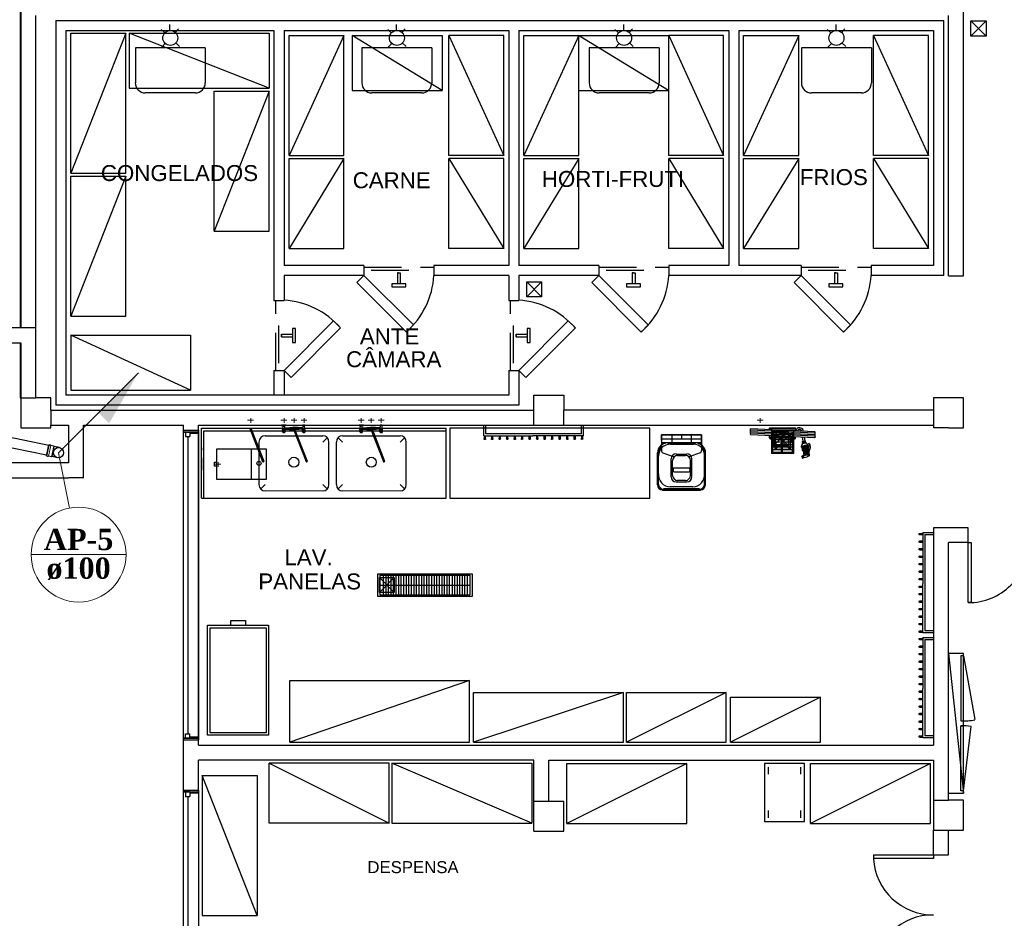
# Model space of a CAD drawing. Header units: millimetres. Extents: x 335 to 739275, y -1 to 84.
# Tile 4 of 71: x 358 to 371, y 15 to 27. Entities that reach past the tile are written whole.
import ezdxf

# ---------------------------------------------------------------- set-up
doc = ezdxf.new("R2010")
doc.units = ezdxf.units.MM
doc.header["$MEASUREMENT"] = 0
doc.linetypes.add('Dashed', pattern=[0.75, 0.5, -0.25])
for name, color, linetype, lineweight in [('AP-Colunas', 7, 'Continuous', 20), ('AP-Indicação coluna', 5, 'Continuous', 20), ('AP-Seção tubo', 4, 'Continuous', 30), ('AP-Textos coluna', 7, 'Continuous', 20), ('Simbolos', 4, 'Continuous', 30), ('SIMBOLOS INT', 8, 'Continuous', 5)]:
    doc.layers.add(name, color=color, linetype=linetype, lineweight=lineweight)
doc.styles.add('Arial', font='arial.ttf')
doc.styles.add('TimesNewRomanN', font='timesbd.ttf')

msp = doc.modelspace()

# ---------------------------------------------------------------- hatches: boundary and pattern name
at = {"linetype": 'Continuous'}
msp.add_hatch(color=8, dxfattribs=at).paths.add_polyline_path([(368.213, 21.339), (368.189, 21.344), (368.189, 21.344), (368.213, 21.339), (368.213, 21.339)])
at = {"layer": 'AP-Colunas', "linetype": 'Continuous'}
msp.add_hatch(color=256, dxfattribs=at).paths.add_polyline_path([(358.79, 21.868), (358.931, 21.727), (359.32, 22.399), (358.79, 21.868)])

# ---------------------------------------------------------------- linework, layer by layer
at = {"color": 7}
for p, q in [((357.749, 36.627), (357.749, 22.995)), ((357.76, 27.557), (357.76, 22.995)), ((370.275, 23.684), (370.275, 27.539)), ((357.959, 22.067), (357.959, 27.141)), ((358.223, 27.075), (370.01, 27.075)), ((358.223, 27.075), (358.223, 21.967)), ((370.01, 27.075), (370.01, 23.692)), ((370.078, 23.684), (370.078, 27.141)), ((370.376, 26.869), (370.576, 27.07)), ((370.376, 27.07), (370.576, 26.869)), ((358.357, 26.942), (361.121, 26.942)), ((358.357, 26.942), (358.357, 22.1)), ((359.622, 26.955), (359.671, 26.911)), ((359.74, 26.943), (359.74, 27.024)), ((359.855, 26.966), (359.81, 26.916)), ((361.121, 26.942), (361.121, 23.36)), ((361.256, 26.942), (364.24, 26.942)), ((361.256, 26.942), (361.256, 23.824)), ((362.631, 26.955), (362.679, 26.911)), ((362.748, 26.943), (362.748, 27.024)), ((362.864, 26.966), (362.819, 26.916)), ((364.24, 26.942), (364.24, 23.983)), ((364.24, 26.942), (364.24, 23.824)), ((364.373, 26.942), (367.159, 26.942)), ((364.373, 26.942), (364.373, 23.824)), ((365.648, 26.955), (365.696, 26.911)), ((365.765, 26.943), (365.765, 27.024)), ((365.881, 26.966), (365.837, 26.916)), ((367.159, 26.942), (367.159, 23.824)), ((367.292, 26.942), (369.877, 26.942)), ((367.292, 26.942), (367.292, 23.824)), ((368.468, 26.955), (368.516, 26.911)), ((368.585, 26.943), (368.585, 27.024)), ((368.702, 26.966), (368.657, 26.916)), ((369.877, 26.942), (369.877, 23.824)), ((359.676, 26.769), (359.632, 26.721)), ((359.818, 26.777), (359.866, 26.732)), ((362.685, 26.769), (362.639, 26.721)), ((362.824, 26.777), (362.875, 26.732)), ((365.704, 26.769), (365.658, 26.721)), ((365.843, 26.777), (365.892, 26.732)), ((368.523, 26.769), (368.476, 26.721)), ((368.662, 26.777), (368.713, 26.732)), ((362.315, 23.824), (361.256, 23.824)), ((362.315, 23.824), (362.315, 23.692)), ((364.24, 23.824), (363.244, 23.824)), ((363.244, 23.824), (363.244, 23.692)), ((365.434, 23.824), (364.373, 23.824)), ((365.434, 23.824), (365.434, 23.692)), ((367.159, 23.824), (366.363, 23.824)), ((366.363, 23.824), (366.363, 23.692)), ((368.121, 23.824), (367.292, 23.824)), ((368.121, 23.824), (368.121, 23.692)), ((369.877, 23.824), (369.049, 23.824)), ((369.049, 23.824), (369.049, 23.692)), ((361.256, 23.692), (361.256, 23.386)), ((361.256, 23.692), (361.256, 23.36)), ((362.315, 23.692), (361.256, 23.692)), ((362.76, 23.727), (362.76, 23.58)), ((362.776, 23.727), (362.76, 23.727)), ((362.76, 23.727), (362.796, 23.727)), ((362.796, 23.727), (362.796, 23.58)), ((364.24, 23.692), (363.244, 23.692)), ((364.24, 23.692), (364.24, 23.36)), ((365.434, 23.692), (364.373, 23.692)), ((364.373, 23.692), (364.373, 23.36)), ((365.876, 23.727), (365.876, 23.58)), ((365.896, 23.727), (365.876, 23.727)), ((365.876, 23.727), (365.916, 23.727)), ((365.916, 23.727), (365.916, 23.58)), ((368.121, 23.692), (366.363, 23.692)), ((368.564, 23.727), (368.564, 23.58)), ((368.582, 23.727), (368.564, 23.727)), ((368.564, 23.727), (368.602, 23.727)), ((368.602, 23.727), (368.602, 23.58)), ((370.01, 23.692), (369.049, 23.692)), ((370.078, 23.684), (370.275, 23.684)), ((364.478, 23.405), (364.675, 23.604)), ((364.478, 23.604), (364.675, 23.405)), ((361.121, 23.36), (361.256, 23.36)), ((364.24, 23.36), (364.373, 23.36)), ((357.76, 22.995), (357.076, 22.995)), ((357.959, 22.995), (357.76, 22.995)), ((361.219, 22.911), (361.366, 22.911)), ((361.219, 22.875), (361.219, 22.911)), ((361.219, 22.893), (361.219, 22.875)), ((364.336, 22.911), (364.484, 22.911)), ((364.336, 22.875), (364.336, 22.911)), ((364.336, 22.893), (364.336, 22.875)), ((357.276, 22.795), (357.76, 22.795)), ((357.749, 22.795), (357.749, 22.067)), ((357.76, 22.795), (357.76, 21.669)), ((361.219, 22.875), (361.366, 22.875)), ((364.336, 22.875), (364.484, 22.875)), ((361.121, 22.431), (361.256, 22.431)), ((361.121, 22.431), (361.121, 22.1)), ((361.256, 22.431), (361.256, 22.1)), ((364.24, 22.431), (364.373, 22.431)), ((364.24, 22.431), (364.24, 22.1)), ((364.373, 22.431), (364.373, 21.967)), ((361.256, 22.325), (361.256, 22.1)), ((364.24, 22.1), (358.357, 22.1)), ((364.571, 21.702), (364.571, 22.1)), ((364.571, 22.1), (364.969, 22.1)), ((364.969, 22.1), (364.969, 21.901)), ((357.749, 22.067), (357.76, 22.067)), ((357.76, 22.067), (357.959, 22.067)), ((358.158, 22.067), (357.959, 22.067)), ((358.158, 21.901), (358.158, 22.067)), ((364.373, 21.967), (358.223, 21.967)), ((370.275, 22.067), (369.877, 22.067)), ((369.877, 22.067), (369.877, 21.901)), ((370.275, 21.669), (370.275, 22.067)), ((370.275, 22.052), (370.275, 22.067)), ((358.158, 21.901), (358.158, 21.702)), ((358.158, 21.901), (364.571, 21.901)), ((369.877, 21.901), (364.969, 21.901)), ((364.969, 21.702), (364.969, 21.901)), ((369.877, 21.901), (369.877, 21.669)), ((357.76, 21.669), (358.158, 21.669)), ((358.158, 21.702), (358.393, 21.702)), ((358.158, 21.669), (358.158, 21.702)), ((358.393, 21.702), (358.393, 21.205)), ((358.592, 21.005), (358.592, 21.702)), ((359.919, 16.859), (359.919, 21.702)), ((359.919, 21.635), (359.919, 21.61)), ((359.919, 21.635), (360.118, 21.635)), ((359.919, 21.61), (359.919, 21.635)), ((360.005, 21.61), (359.919, 21.61)), ((360.118, 21.61), (359.919, 21.61)), ((359.919, 21.61), (360.118, 21.61)), ((359.919, 17.549), (359.919, 21.61)), ((359.946, 21.61), (360.005, 21.61)), ((359.946, 21.61), (359.946, 21.551)), ((360.005, 21.61), (360.005, 21.551)), ((360.005, 21.61), (360.005, 21.593)), ((360.118, 21.593), (360.005, 21.593)), ((360.118, 21.702), (369.877, 21.702)), ((360.118, 17.456), (360.118, 21.702)), ((360.118, 21.593), (360.118, 21.635)), ((360.118, 21.635), (360.118, 21.61)), ((360.118, 21.61), (360.118, 17.549)), ((360.158, 21.662), (363.408, 21.662)), ((360.158, 20.733), (360.158, 21.662)), ((360.191, 21.63), (363.408, 21.63)), ((360.191, 20.733), (360.191, 21.63)), ((363.408, 20.733), (363.408, 21.662)), ((363.906, 21.561), (363.906, 21.702)), ((363.933, 21.587), (363.933, 21.702)), ((365.206, 21.587), (363.933, 21.587)), ((365.206, 21.587), (365.206, 21.702)), ((365.232, 21.561), (365.232, 21.702)), ((367.726, 21.635), (367.726, 21.327)), ((368.025, 21.635), (367.726, 21.635)), ((367.743, 21.615), (368.008, 21.615)), ((367.743, 21.346), (367.743, 21.615)), ((367.743, 21.582), (368.008, 21.582)), ((367.755, 21.63), (367.955, 21.431)), ((367.955, 21.63), (367.755, 21.431)), ((367.775, 21.382), (367.975, 21.579)), ((367.775, 21.579), (367.975, 21.382)), ((367.975, 21.382), (367.775, 21.579)), ((367.775, 21.382), (367.975, 21.579)), ((367.875, 21.346), (367.875, 21.615)), ((368.008, 21.346), (368.008, 21.615)), ((368.025, 21.327), (368.025, 21.635)), ((370.078, 21.669), (369.877, 21.669)), ((370.078, 21.669), (370.275, 21.669)), ((359.946, 21.551), (360.005, 21.551)), ((359.975, 21.551), (359.975, 17.607)), ((363.906, 21.561), (364.56, 21.561)), ((363.91, 21.561), (363.91, 21.521)), ((363.931, 21.521), (363.931, 21.561)), ((364.01, 21.561), (364.01, 21.521)), ((364.029, 21.521), (364.029, 21.561)), ((364.109, 21.561), (364.109, 21.521)), ((364.129, 21.521), (364.129, 21.561)), ((364.208, 21.561), (364.208, 21.521)), ((364.228, 21.521), (364.228, 21.561)), ((364.308, 21.561), (364.308, 21.521)), ((364.329, 21.521), (364.329, 21.561)), ((364.408, 21.561), (364.408, 21.521)), ((364.427, 21.521), (364.427, 21.561)), ((364.507, 21.561), (364.507, 21.521)), ((364.527, 21.521), (364.527, 21.561)), ((365.232, 21.561), (364.56, 21.561)), ((364.606, 21.561), (364.606, 21.521)), ((364.626, 21.521), (364.626, 21.561)), ((364.706, 21.561), (364.706, 21.521)), ((364.727, 21.521), (364.727, 21.561)), ((364.806, 21.561), (364.806, 21.521)), ((364.825, 21.521), (364.825, 21.561)), ((364.905, 21.561), (364.905, 21.521)), ((364.925, 21.521), (364.925, 21.561)), ((365.004, 21.561), (365.004, 21.521)), ((365.024, 21.521), (365.024, 21.561)), ((365.104, 21.561), (365.104, 21.521)), ((365.125, 21.521), (365.125, 21.561)), ((365.204, 21.561), (365.204, 21.521)), ((365.223, 21.521), (365.223, 21.561)), ((366.266, 21.573), (366.799, 21.573)), ((366.266, 21.505), (366.266, 21.573)), ((366.266, 21.573), (366.406, 21.573)), ((366.799, 21.519), (366.266, 21.519)), ((366.266, 21.505), (366.266, 21.439)), ((366.799, 21.467), (366.266, 21.467)), ((366.347, 21.467), (366.719, 21.467)), ((366.385, 21.452), (366.692, 21.452)), ((366.406, 21.573), (366.406, 21.467)), ((366.533, 21.573), (366.533, 21.519)), ((366.799, 21.573), (366.659, 21.573)), ((366.659, 21.573), (366.659, 21.467)), ((366.799, 21.573), (366.799, 21.439)), ((366.799, 21.573), (366.799, 21.414)), ((367.743, 21.55), (368.008, 21.55)), ((367.743, 21.514), (368.008, 21.514)), ((367.743, 21.482), (368.008, 21.482)), ((367.743, 21.447), (368.008, 21.447)), ((366.214, 20.909), (366.214, 21.334)), ((366.266, 21.439), (366.266, 21.367)), ((366.283, 21.335), (366.433, 21.281)), ((366.46, 21.319), (366.603, 21.319)), ((366.782, 21.335), (366.632, 21.281)), ((366.799, 21.414), (366.799, 21.367)), ((366.851, 20.909), (366.851, 21.334)), ((368.025, 21.327), (367.726, 21.327)), ((367.743, 21.414), (368.008, 21.414)), ((367.743, 21.38), (368.008, 21.38)), ((367.743, 21.346), (368.008, 21.346)), ((367.854, 21.431), (367.854, 21.332)), ((358.393, 21.205), (357.276, 21.205)), ((366.226, 20.921), (366.226, 21.293)), ((366.394, 21.016), (366.394, 21.255)), ((366.414, 21.036), (366.414, 21.235)), ((366.481, 21.301), (366.584, 21.301)), ((366.651, 21.036), (366.651, 21.235)), ((366.671, 21.016), (366.671, 21.255)), ((366.836, 20.921), (366.836, 21.293)), ((366.421, 21.121), (366.421, 21.096)), ((366.629, 21.133), (366.433, 21.133)), ((366.629, 21.081), (366.433, 21.081)), ((366.644, 21.121), (366.644, 21.096)), ((357.076, 21.005), (358.393, 21.005)), ((358.592, 21.005), (358.393, 21.005)), ((366.533, 20.948), (366.46, 20.948)), ((366.533, 20.969), (366.481, 20.969)), ((366.584, 20.969), (366.533, 20.969)), ((366.603, 20.948), (366.533, 20.948)), ((366.533, 20.842), (366.279, 20.842)), ((366.533, 20.857), (366.294, 20.857)), ((366.533, 20.883), (366.38, 20.883)), ((366.683, 20.883), (366.533, 20.883)), ((366.772, 20.857), (366.533, 20.857)), ((366.783, 20.842), (366.533, 20.842)), ((360.158, 20.733), (363.408, 20.733)), ((369.697, 20.266), (369.738, 20.266)), ((369.738, 20.277), (369.738, 19.603)), ((369.738, 20.277), (369.877, 20.277)), ((369.877, 20.341), (369.877, 17.456)), ((370.339, 20.341), (369.877, 20.341)), ((370.339, 20.144), (370.339, 20.341)), ((369.738, 20.246), (369.697, 20.246)), ((369.697, 20.166), (369.738, 20.166)), ((369.738, 20.145), (369.697, 20.145)), ((369.765, 20.25), (369.765, 18.976)), ((369.765, 20.25), (369.877, 20.25)), ((370.078, 16.726), (370.078, 20.144)), ((370.339, 20.144), (370.078, 20.144)), ((369.697, 20.066), (369.738, 20.066)), ((369.738, 20.046), (369.697, 20.046)), ((369.697, 19.966), (369.738, 19.966)), ((369.738, 19.947), (369.697, 19.947)), ((369.697, 19.868), (369.738, 19.868)), ((369.738, 19.848), (369.697, 19.848)), ((369.697, 19.768), (369.738, 19.768)), ((369.738, 19.747), (369.697, 19.747)), ((362.52, 19.481), (362.717, 19.679)), ((362.52, 19.679), (362.717, 19.481)), ((362.526, 19.711), (362.526, 19.449)), ((362.526, 19.711), (363.72, 19.711)), ((362.57, 19.711), (362.57, 19.449)), ((362.604, 19.711), (362.604, 19.449)), ((362.637, 19.711), (362.637, 19.449)), ((362.673, 19.711), (362.673, 19.449)), ((362.705, 19.711), (362.705, 19.449)), ((362.74, 19.711), (362.74, 19.449)), ((362.775, 19.711), (362.775, 19.449)), ((362.807, 19.711), (362.807, 19.449)), ((362.84, 19.711), (362.84, 19.449)), ((362.875, 19.711), (362.875, 19.449)), ((362.908, 19.711), (362.908, 19.449)), ((362.944, 19.711), (362.944, 19.449)), ((362.976, 19.711), (362.976, 19.449)), ((363.01, 19.711), (363.01, 19.449)), ((363.045, 19.711), (363.045, 19.449)), ((363.078, 19.711), (363.078, 19.449)), ((363.111, 19.711), (363.111, 19.449)), ((363.146, 19.711), (363.146, 19.449)), ((363.178, 19.711), (363.178, 19.449)), ((363.214, 19.711), (363.214, 19.449)), ((363.246, 19.711), (363.246, 19.449)), ((363.281, 19.711), (363.281, 19.449)), ((363.316, 19.711), (363.316, 19.449)), ((363.349, 19.711), (363.349, 19.449)), ((363.381, 19.711), (363.381, 19.449)), ((363.416, 19.711), (363.416, 19.449)), ((363.449, 19.711), (363.449, 19.449)), ((363.485, 19.711), (363.485, 19.449)), ((363.517, 19.711), (363.517, 19.449)), ((363.552, 19.711), (363.552, 19.449)), ((363.586, 19.711), (363.586, 19.449)), ((363.619, 19.711), (363.619, 19.449)), ((363.652, 19.711), (363.652, 19.449)), ((363.687, 19.711), (363.687, 19.449)), ((363.72, 19.711), (363.72, 19.449)), ((369.697, 19.668), (369.738, 19.668)), ((369.738, 19.648), (369.697, 19.648)), ((362.526, 19.581), (363.72, 19.581)), ((369.697, 19.568), (369.738, 19.568)), ((369.738, 19.549), (369.697, 19.549)), ((369.738, 18.95), (369.738, 19.603)), ((362.526, 19.449), (363.72, 19.449)), ((369.697, 19.47), (369.738, 19.47)), ((369.738, 19.45), (369.697, 19.45)), ((369.697, 19.37), (369.738, 19.37)), ((369.738, 19.349), (369.697, 19.349)), ((369.697, 19.27), (369.738, 19.27)), ((369.738, 19.25), (369.697, 19.25)), ((369.697, 19.17), (369.738, 19.17)), ((369.738, 19.151), (369.697, 19.151)), ((369.697, 19.072), (369.738, 19.072)), ((369.738, 19.052), (369.697, 19.052)), ((369.697, 18.972), (369.738, 18.972)), ((369.765, 18.976), (369.877, 18.976)), ((369.738, 18.951), (369.697, 18.951)), ((369.697, 18.872), (369.738, 18.872)), ((369.738, 18.852), (369.697, 18.852)), ((369.738, 18.95), (369.877, 18.95)), ((369.738, 18.883), (369.738, 18.208)), ((369.738, 18.883), (369.877, 18.883)), ((369.765, 18.856), (369.765, 17.582)), ((369.765, 18.856), (369.877, 18.856)), ((369.697, 18.772), (369.738, 18.772)), ((369.738, 18.753), (369.697, 18.753)), ((369.697, 18.674), (369.738, 18.674)), ((369.738, 18.654), (369.697, 18.654)), ((369.697, 18.574), (369.738, 18.574)), ((370.275, 18.64), (370.428, 17.794)), ((369.738, 18.553), (369.697, 18.553)), ((369.697, 18.474), (369.738, 18.474)), ((369.738, 18.454), (369.697, 18.454)), ((369.697, 18.374), (369.738, 18.374)), ((369.738, 18.355), (369.697, 18.355)), ((369.697, 18.276), (369.738, 18.276)), ((369.738, 18.256), (369.697, 18.256)), ((369.697, 18.176), (369.738, 18.176)), ((369.738, 17.555), (369.738, 18.208)), ((369.738, 18.155), (369.697, 18.155)), ((369.697, 18.076), (369.738, 18.076)), ((369.738, 18.056), (369.697, 18.056)), ((369.697, 17.976), (369.738, 17.976)), ((369.738, 17.957), (369.697, 17.957)), ((369.697, 17.878), (369.738, 17.878)), ((369.738, 17.858), (369.697, 17.858)), ((369.697, 17.778), (369.738, 17.778)), ((369.738, 17.757), (369.697, 17.757)), ((369.697, 17.678), (369.738, 17.678)), ((369.738, 17.658), (369.697, 17.658)), ((370.275, 16.849), (370.38, 17.705)), ((360.005, 17.549), (359.919, 17.549)), ((359.919, 17.522), (359.919, 17.549)), ((359.919, 17.522), (359.919, 17.549)), ((359.919, 17.549), (360.118, 17.549)), ((360.118, 17.549), (359.919, 17.549)), ((360.118, 17.522), (359.919, 17.522)), ((359.946, 17.607), (360.005, 17.607)), ((359.946, 17.549), (359.946, 17.607)), ((359.946, 17.549), (360.005, 17.549)), ((360.005, 17.549), (360.005, 17.607)), ((360.005, 17.565), (360.005, 17.549)), ((360.005, 17.565), (360.118, 17.565)), ((360.118, 17.565), (360.118, 17.522)), ((360.118, 17.549), (360.118, 17.522)), ((369.697, 17.578), (369.738, 17.578)), ((369.738, 17.559), (369.697, 17.559)), ((369.738, 17.555), (369.877, 17.555)), ((369.765, 17.582), (369.877, 17.582)), ((360.118, 17.456), (364.571, 17.456)), ((364.571, 17.456), (369.877, 17.456)), ((364.571, 17.257), (360.118, 17.257)), ((364.571, 16.315), (364.571, 17.257)), ((364.771, 16.713), (364.771, 17.255)), ((364.771, 17.255), (369.877, 17.255)), ((367.635, 17.212), (367.635, 16.441)), ((368.166, 17.212), (367.635, 17.212)), ((367.683, 17.164), (367.683, 17.068)), ((368.118, 17.068), (368.118, 17.164)), ((368.166, 16.441), (368.166, 17.212)), ((369.877, 17.255), (369.877, 16.713)), ((359.919, 16.859), (359.919, 16.834)), ((359.919, 16.859), (360.118, 16.859)), ((359.919, 16.834), (359.919, 16.859)), ((360.005, 16.834), (359.919, 16.834)), ((359.919, 13.012), (359.919, 16.834)), ((359.919, 16.834), (360.118, 16.834)), ((359.946, 16.834), (359.946, 16.775)), ((359.946, 16.775), (360.005, 16.775)), ((359.975, 16.775), (359.975, 13.097)), ((360.005, 16.834), (360.005, 16.775)), ((360.118, 16.817), (360.005, 16.817)), ((360.118, 16.817), (360.118, 16.859)), ((360.118, 16.859), (360.118, 16.834)), ((360.118, 16.834), (360.118, 13.012)), ((364.571, 16.713), (364.969, 16.713)), ((364.969, 16.315), (364.969, 16.713)), ((364.969, 16.514), (364.969, 16.713)), ((369.877, 16.726), (370.078, 16.726)), ((369.877, 16.713), (369.877, 16.328)), ((370.275, 16.726), (370.078, 16.726)), ((370.275, 16.328), (370.275, 16.726)), ((367.683, 16.586), (367.683, 16.489)), ((368.118, 16.489), (368.118, 16.586)), ((367.635, 16.441), (368.166, 16.441)), ((364.571, 16.315), (364.969, 16.315)), ((364.87, 16.315), (364.969, 16.315)), ((369.877, 16.328), (370.275, 16.328)), ((369.877, 15.999), (369.877, 16.328)), ((370.078, 15.999), (370.078, 16.328)), ((369.081, 15.999), (369.877, 15.999)), ((369.081, 15.999), (369.081, 15.949)), ((369.877, 15.999), (369.877, 15.949)), ((369.877, 15.999), (370.078, 15.999)), ((369.877, 15.949), (369.081, 15.949))]:
    msp.add_line(p, q, dxfattribs=at)
at = {"color": 7, "linetype": 'Continuous'}
for p, q in [((360.208, 26.711), (359.28, 26.711)), ((359.28, 26.711), (359.28, 26.247)), ((360.208, 26.711), (360.208, 26.247)), ((363.216, 26.711), (362.287, 26.711)), ((362.287, 26.711), (362.287, 26.247)), ((363.216, 26.711), (363.216, 26.247)), ((366.235, 26.711), (365.307, 26.711)), ((365.307, 26.711), (365.307, 26.247)), ((366.235, 26.711), (366.235, 26.247)), ((369.053, 26.711), (368.125, 26.711)), ((368.125, 26.711), (368.125, 26.247)), ((369.053, 26.711), (369.053, 26.247)), ((360.076, 26.114), (359.412, 26.114)), ((363.083, 26.114), (362.42, 26.114)), ((366.103, 26.114), (365.439, 26.114)), ((368.921, 26.114), (368.257, 26.114))]:
    msp.add_line(p, q, dxfattribs=at)
at = {"color": 7, "linetype": 'Dashed'}
for p, q in [((362.315, 23.802), (363.244, 23.802)), ((365.434, 23.802), (366.363, 23.802)), ((368.121, 23.802), (369.049, 23.802)), ((362.413, 23.76), (363.149, 23.76)), ((365.53, 23.76), (366.267, 23.76)), ((368.216, 23.76), (368.953, 23.76)), ((361.145, 22.431), (361.145, 23.36)), ((364.263, 22.431), (364.263, 23.36)), ((361.184, 22.528), (361.184, 23.265)), ((364.303, 22.528), (364.303, 23.265)), ((360.158, 21.702), (360.224, 21.702)), ((363.342, 21.702), (363.408, 21.702)), ((363.408, 21.105), (363.408, 21.702)), ((360.158, 21.403), (360.158, 21.37)), ((360.158, 21.271), (360.158, 21.237)), ((360.158, 21.237), (360.158, 21.105)), ((360.158, 21.137), (360.158, 21.105))]:
    msp.add_line(p, q, dxfattribs=at)
at = {"color": 8}
for p, q in [((360.8, 21.657), (360.97, 21.219)), ((360.805, 21.667), (360.981, 21.216)), ((360.815, 21.662), (360.985, 21.227)), ((361.222, 21.699), (361.222, 21.702)), ((361.279, 21.702), (361.222, 21.702)), ((361.222, 21.699), (361.279, 21.699)), ((361.235, 21.611), (361.242, 21.699)), ((361.235, 21.611), (361.235, 21.647)), ((361.268, 21.647), (361.235, 21.647)), ((361.264, 21.702), (361.238, 21.702)), ((361.238, 21.615), (361.238, 21.647)), ((361.243, 21.625), (361.243, 21.647)), ((361.251, 21.625), (361.251, 21.647)), ((361.259, 21.625), (361.259, 21.647)), ((361.268, 21.611), (361.262, 21.699)), ((361.263, 21.667), (361.383, 21.675)), ((361.264, 21.659), (361.368, 21.659)), ((361.264, 21.651), (361.381, 21.642)), ((361.264, 21.615), (361.264, 21.647)), ((361.268, 21.611), (361.268, 21.647)), ((361.279, 21.699), (361.279, 21.702)), ((361.376, 21.657), (361.546, 21.219)), ((361.381, 21.667), (361.557, 21.216)), ((361.502, 21.667), (361.385, 21.675)), ((361.391, 21.662), (361.561, 21.227)), ((361.502, 21.651), (361.399, 21.643)), ((361.501, 21.659), (361.401, 21.659)), ((361.487, 21.699), (361.487, 21.702)), ((361.487, 21.702), (361.545, 21.702)), ((361.545, 21.699), (361.487, 21.699)), ((361.501, 21.611), (361.507, 21.699)), ((361.501, 21.611), (361.501, 21.647)), ((361.501, 21.647), (361.534, 21.647)), ((361.53, 21.702), (361.503, 21.702)), ((361.503, 21.615), (361.503, 21.647)), ((361.509, 21.625), (361.509, 21.647)), ((361.517, 21.625), (361.517, 21.647)), ((361.525, 21.625), (361.525, 21.647)), ((361.534, 21.611), (361.527, 21.699)), ((361.53, 21.615), (361.53, 21.647)), ((361.534, 21.611), (361.534, 21.647)), ((361.545, 21.699), (361.545, 21.702)), ((362.251, 21.699), (362.251, 21.702)), ((362.309, 21.702), (362.251, 21.702)), ((362.251, 21.699), (362.309, 21.699)), ((362.262, 21.611), (362.27, 21.699)), ((362.262, 21.611), (362.262, 21.647)), ((362.297, 21.647), (362.262, 21.647)), ((362.293, 21.702), (362.266, 21.702)), ((362.266, 21.615), (362.266, 21.647)), ((362.271, 21.625), (362.271, 21.647)), ((362.281, 21.625), (362.281, 21.647)), ((362.287, 21.625), (362.287, 21.647)), ((362.297, 21.611), (362.291, 21.699)), ((362.293, 21.667), (362.41, 21.675)), ((362.293, 21.659), (362.394, 21.659)), ((362.293, 21.651), (362.41, 21.642)), ((362.294, 21.615), (362.294, 21.647)), ((362.297, 21.611), (362.297, 21.647)), ((362.309, 21.699), (362.309, 21.702)), ((362.404, 21.657), (362.574, 21.219)), ((362.409, 21.667), (362.584, 21.216)), ((362.53, 21.667), (362.413, 21.675)), ((362.42, 21.662), (362.589, 21.227)), ((362.53, 21.651), (362.426, 21.643)), ((362.528, 21.659), (362.429, 21.659)), ((362.517, 21.699), (362.517, 21.702)), ((362.517, 21.702), (362.574, 21.702)), ((362.574, 21.699), (362.517, 21.699)), ((362.528, 21.611), (362.536, 21.699)), ((362.528, 21.611), (362.528, 21.647)), ((362.528, 21.647), (362.562, 21.647)), ((362.558, 21.702), (362.532, 21.702)), ((362.532, 21.615), (362.532, 21.647)), ((362.537, 21.625), (362.537, 21.647)), ((362.546, 21.625), (362.546, 21.647)), ((362.553, 21.625), (362.553, 21.647)), ((362.562, 21.611), (362.557, 21.699)), ((362.56, 21.615), (362.56, 21.647)), ((362.562, 21.611), (362.562, 21.647)), ((362.574, 21.699), (362.574, 21.702)), ((368.299, 21.615), (367.451, 21.654)), ((368.299, 21.595), (367.451, 21.635)), ((368.299, 21.577), (367.451, 21.615)), ((368.299, 21.557), (367.451, 21.595)), ((368.299, 21.537), (367.451, 21.577)), ((367.702, 21.642), (367.702, 21.67)), ((367.702, 21.67), (368.046, 21.67)), ((367.71, 21.642), (367.71, 21.663)), ((367.71, 21.663), (368.04, 21.663)), ((368.04, 21.626), (368.04, 21.663)), ((368.046, 21.626), (368.046, 21.67)), ((360.922, 20.914), (360.922, 21.479)), ((361.004, 21.562), (361.768, 21.562)), ((361.768, 21.479), (361.825, 21.537)), ((361.851, 20.914), (361.851, 21.479)), ((361.949, 20.914), (361.949, 21.479)), ((362.032, 21.479), (361.975, 21.537)), ((362.032, 21.562), (362.795, 21.562)), ((362.795, 21.479), (362.854, 21.537)), ((362.878, 20.914), (362.878, 21.479)), ((367.702, 21.535), (367.702, 21.563)), ((367.71, 21.542), (367.71, 21.563)), ((368.028, 21.53), (367.722, 21.53)), ((368.028, 21.53), (367.722, 21.53)), ((367.988, 21.523), (367.997, 21.523)), ((367.988, 21.515), (367.988, 21.523)), ((367.99, 21.487), (367.99, 21.523)), ((367.996, 21.487), (367.996, 21.523)), ((368.04, 21.542), (368.04, 21.55)), ((368.046, 21.535), (368.046, 21.55)), ((368.146, 21.492), (368.14, 21.545)), ((368.14, 21.492), (368.177, 21.494)), ((368.141, 21.479), (368.14, 21.492)), ((368.14, 21.467), (368.188, 21.474)), ((368.141, 21.46), (368.14, 21.467)), ((368.141, 21.479), (368.179, 21.479)), ((368.141, 21.46), (368.188, 21.467)), ((368.145, 21.472), (368.181, 21.478)), ((368.145, 21.471), (368.183, 21.476)), ((368.145, 21.471), (368.181, 21.476)), ((368.145, 21.467), (368.183, 21.474)), ((368.145, 21.468), (368.183, 21.474)), ((368.145, 21.467), (368.145, 21.472)), ((368.156, 21.462), (368.153, 21.468)), ((368.173, 21.494), (368.166, 21.542)), ((368.173, 21.466), (368.172, 21.471)), ((368.179, 21.479), (368.177, 21.494)), ((368.183, 21.472), (368.181, 21.478)), ((368.188, 21.467), (368.188, 21.474)), ((360.357, 21.383), (360.357, 20.985)), ((361.02, 21.383), (360.357, 21.383)), ((360.821, 20.985), (360.821, 21.383)), ((361.02, 20.985), (361.02, 21.383)), ((368.13, 21.424), (368.208, 21.434)), ((368.141, 21.414), (368.209, 21.42)), ((368.148, 21.403), (368.209, 21.408)), ((368.156, 21.391), (368.211, 21.396)), ((368.161, 21.378), (368.211, 21.383)), ((368.161, 21.301), (368.208, 21.312)), ((368.164, 21.367), (368.211, 21.371)), ((368.166, 21.355), (368.209, 21.359)), ((368.166, 21.33), (368.208, 21.334)), ((368.166, 21.318), (368.205, 21.322)), ((368.168, 21.343), (368.209, 21.346)), ((368.183, 21.43), (368.183, 21.434)), ((368.184, 21.407), (368.183, 21.418)), ((368.187, 21.382), (368.187, 21.394)), ((368.189, 21.356), (368.188, 21.37)), ((368.192, 21.332), (368.189, 21.344)), ((368.213, 21.339), (368.189, 21.344)), ((368.213, 21.339), (368.189, 21.344)), ((368.197, 21.322), (368.193, 21.319)), ((368.193, 21.308), (368.193, 21.322)), ((368.213, 21.327), (368.205, 21.324)), ((368.211, 21.332), (368.227, 21.434)), ((368.225, 21.339), (368.243, 21.408)), ((368.229, 21.319), (368.225, 21.297)), ((368.227, 21.314), (368.231, 21.312)), ((368.227, 21.312), (368.231, 21.312)), ((368.229, 21.319), (368.232, 21.319)), ((368.229, 21.319), (368.232, 21.318)), ((368.229, 21.318), (368.232, 21.318)), ((368.229, 21.318), (368.232, 21.316)), ((368.229, 21.316), (368.231, 21.316)), ((368.229, 21.314), (368.231, 21.314)), ((360.329, 21.213), (360.357, 21.213)), ((360.329, 21.157), (360.329, 21.213)), ((368.129, 21.288), (368.134, 21.271)), ((368.132, 21.293), (368.141, 21.296)), ((368.14, 21.267), (368.148, 21.269)), ((368.141, 21.292), (368.152, 21.293)), ((368.145, 21.292), (368.141, 21.292)), ((368.145, 21.275), (368.157, 21.276)), ((368.145, 21.275), (368.15, 21.275)), ((368.152, 21.293), (368.157, 21.275)), ((368.158, 21.272), (368.203, 21.285)), ((368.225, 21.306), (368.229, 21.304)), ((368.225, 21.304), (368.229, 21.304)), ((368.225, 21.303), (368.229, 21.303)), ((368.225, 21.303), (368.229, 21.301)), ((368.225, 21.301), (368.229, 21.301)), ((368.225, 21.301), (368.229, 21.299)), ((368.225, 21.299), (368.229, 21.297)), ((368.225, 21.297), (368.229, 21.297)), ((368.227, 21.311), (368.231, 21.311)), ((368.227, 21.311), (368.231, 21.311)), ((368.227, 21.308), (368.231, 21.308)), ((368.227, 21.308), (368.229, 21.307)), ((368.227, 21.307), (368.229, 21.307)), ((368.227, 21.306), (368.229, 21.306)), ((360.357, 21.157), (360.329, 21.157)), ((360.357, 20.985), (361.02, 20.985)), ((361.004, 20.914), (360.945, 20.857)), ((361.004, 20.834), (361.768, 20.831)), ((361.768, 20.914), (361.825, 20.857)), ((362.032, 20.914), (361.975, 20.857)), ((362.032, 20.834), (362.795, 20.831)), ((362.795, 20.914), (362.854, 20.857))]:
    msp.add_line(p, q, dxfattribs=at)
at = {"color": 7}
for points in [[(370.376, 26.869), (370.376, 27.07), (370.576, 27.07), (370.576, 26.869), (370.376, 26.869)], [(358.422, 25.049), (358.422, 26.906), (359.153, 26.906), (358.422, 25.049), (359.153, 25.049), (359.153, 26.906)], [(359.198, 26.906), (361.056, 26.906), (361.056, 26.175), (359.198, 26.906), (359.198, 26.175), (361.056, 26.175)], [(361.322, 25.284), (361.322, 26.876), (362.05, 26.876), (361.322, 25.284), (362.05, 25.284), (362.05, 26.876)], [(362.159, 26.876), (363.353, 26.876), (363.353, 26.146), (362.159, 26.876), (362.159, 26.146), (363.353, 26.146)], [(364.173, 25.284), (364.173, 26.876), (363.444, 26.876), (364.173, 25.284), (363.444, 25.284), (363.444, 26.876)], [(365.169, 26.876), (364.44, 25.284), (365.169, 25.284), (365.169, 26.876)], [(364.44, 25.284), (364.44, 26.876), (366.358, 26.876)], [(366.358, 26.876), (366.358, 26.146), (365.164, 26.876), (365.164, 26.146), (366.358, 26.146)], [(367.091, 25.284), (367.091, 26.876), (366.363, 26.876), (367.091, 25.284), (366.363, 25.284), (366.363, 26.876)], [(367.357, 25.284), (367.357, 26.876), (368.088, 26.876), (367.357, 25.284), (368.088, 25.284), (368.088, 26.876)], [(369.812, 25.284), (369.812, 26.876), (369.081, 26.876), (369.812, 25.284), (369.081, 25.284), (369.081, 26.876)], [(360.328, 24.28), (360.328, 26.136), (361.056, 26.136), (360.328, 24.28), (361.056, 24.28), (361.056, 26.136)], [(361.322, 24.05), (361.322, 25.244), (362.05, 25.244), (361.322, 24.05), (362.05, 24.05), (362.05, 25.244)], [(364.173, 24.05), (364.173, 25.244), (363.444, 25.244), (364.173, 24.05), (363.444, 24.05), (363.444, 25.244)], [(364.44, 24.05), (364.44, 25.244), (365.169, 25.244), (364.44, 24.05), (365.169, 24.05), (365.169, 25.244)], [(367.091, 24.05), (367.091, 25.244), (366.363, 25.244), (367.091, 24.05), (366.363, 24.05), (366.363, 25.244)], [(367.357, 24.05), (367.357, 25.244), (368.088, 25.244), (367.357, 24.05), (368.088, 24.05), (368.088, 25.244)], [(369.812, 24.05), (369.812, 25.244), (369.081, 25.244), (369.812, 24.05), (369.081, 24.05), (369.081, 25.244)], [(358.422, 23.15), (358.422, 25.008), (359.153, 25.008), (358.422, 23.15), (359.153, 23.15), (359.153, 25.008)], [(364.478, 23.405), (364.478, 23.604), (364.675, 23.604), (364.675, 23.405), (364.478, 23.405)], [(358.422, 22.896), (360.014, 22.896), (360.014, 22.166), (358.422, 22.896), (358.422, 22.166), (360.014, 22.166)], [(358.592, 21.702), (359.919, 21.702)], [(363.456, 21.662), (363.456, 20.733), (366.11, 20.733), (366.11, 21.662), (363.456, 21.662)], [(367.775, 21.382), (367.775, 21.579), (367.975, 21.579), (367.975, 21.382), (367.775, 21.382)], [(366.266, 21.573), (366.266, 21.439), (366.214, 21.334), (366.214, 21.334), (366.214, 20.909), (366.279, 20.842), (366.279, 20.842), (366.783, 20.842), (366.851, 20.909), (366.851, 20.909), (366.851, 21.334), (366.799, 21.439), (366.799, 21.439), (366.799, 21.573), (366.266, 21.573)], [(362.496, 19.724), (362.496, 19.433), (363.756, 19.433), (363.756, 19.724), (362.496, 19.724)], [(362.52, 19.481), (362.52, 19.679), (362.717, 19.679), (362.717, 19.481), (362.52, 19.481)], [(360.546, 19.046), (360.546, 19.11), (360.743, 19.11), (360.743, 19.046)], [(360.239, 17.586), (360.239, 19.046), (361.049, 19.046), (361.049, 17.586), (360.239, 17.586)], [(370.078, 16.817), (370.275, 16.817), (370.275, 18.674), (370.078, 18.674), (370.275, 16.817)], [(370.275, 18.64), (370.243, 18.64), (370.243, 17.777), (370.275, 17.777)], [(361.331, 17.494), (361.331, 18.315), (363.719, 18.315), (361.331, 17.494), (363.719, 17.494), (363.719, 18.315)], [(363.772, 17.494), (365.762, 17.494), (365.762, 18.156), (363.772, 17.494), (363.772, 18.156), (365.762, 18.156)], [(365.8, 17.494), (367.127, 17.494), (367.127, 18.156), (365.8, 17.494), (365.8, 18.156), (367.127, 18.156)], [(367.184, 17.494), (368.378, 17.494), (368.378, 18.091), (367.184, 17.494), (367.184, 18.091), (368.378, 18.091)], [(370.275, 16.849), (370.243, 16.849), (370.243, 17.71), (370.275, 17.71)], [(359.919, 16.859), (360.118, 16.859), (360.118, 17.257)], [(362.649, 16.421), (361.057, 16.421), (361.057, 17.217), (362.649, 16.421), (362.649, 17.217), (361.057, 17.217)], [(362.685, 17.217), (364.543, 17.217), (364.543, 16.421), (362.685, 17.217), (362.685, 16.421), (364.543, 16.421)], [(365.009, 16.416), (366.601, 16.416), (366.601, 17.212), (365.009, 16.416), (365.009, 17.212), (366.601, 17.212)], [(368.247, 16.416), (369.839, 16.416), (369.839, 17.212), (368.247, 16.416), (368.247, 17.212), (369.839, 17.212)], [(360.169, 17.052), (360.169, 15.194), (360.897, 15.194), (360.169, 17.052), (360.897, 17.052), (360.897, 15.194)]]:
    msp.add_lwpolyline(points, dxfattribs=at)
for points in [[(362.315, 23.692), (362.974, 23.036), (362.88, 22.94), (362.222, 23.599), (362.315, 23.692)], [(365.434, 23.692), (366.091, 23.036), (365.996, 22.94), (365.34, 23.599), (365.434, 23.692)], [(368.121, 23.692), (368.777, 23.036), (368.683, 22.94), (368.028, 23.599), (368.121, 23.692)], [(362.685, 23.58), (362.685, 23.541), (362.871, 23.541), (362.871, 23.58), (362.685, 23.58)], [(365.801, 23.58), (365.801, 23.541), (365.987, 23.541), (365.987, 23.58), (365.801, 23.58)], [(368.49, 23.58), (368.49, 23.541), (368.675, 23.541), (368.675, 23.58), (368.49, 23.58)], [(361.256, 22.431), (361.912, 23.087), (362.006, 22.994), (361.35, 22.337), (361.256, 22.431)], [(364.373, 22.431), (365.029, 23.087), (365.123, 22.994), (364.467, 22.337), (364.373, 22.431)], [(361.366, 22.8), (361.405, 22.8), (361.405, 22.986), (361.366, 22.986), (361.366, 22.8)], [(364.484, 22.8), (364.522, 22.8), (364.522, 22.986), (364.484, 22.986), (364.484, 22.8)], [(367.955, 21.431), (367.955, 21.63), (367.755, 21.63), (367.755, 21.431), (367.955, 21.431)], [(367.775, 21.579), (367.775, 21.382), (367.975, 21.382), (367.975, 21.579), (367.775, 21.579)], [(370.339, 20.144), (370.38, 20.144), (370.38, 19.348), (370.339, 19.348), (370.339, 20.144)], [(360.272, 17.619), (360.272, 19.011), (361.015, 19.011), (361.015, 17.619), (360.272, 17.619)]]:
    msp.add_lwpolyline(points, close=True, dxfattribs=at)
for centre, radius in [((359.744, 26.844), 0.0995), ((362.753, 26.844), 0.0995), ((365.77, 26.844), 0.0995), ((368.59, 26.844), 0.0995), ((363.921, 21.521), 0.00994), ((364.018, 21.521), 0.00994), ((364.118, 21.521), 0.00994), ((364.219, 21.521), 0.00994), ((364.319, 21.521), 0.00994), ((364.416, 21.521), 0.00994), ((364.516, 21.521), 0.00994), ((364.617, 21.521), 0.00994), ((364.717, 21.521), 0.00994), ((364.814, 21.521), 0.00994), ((364.914, 21.521), 0.00994), ((365.015, 21.521), 0.00994), ((365.115, 21.521), 0.00994), ((365.212, 21.521), 0.00994), ((369.697, 20.256), 0.00994), ((369.697, 20.156), 0.00994), ((369.697, 20.057), 0.00994), ((369.697, 19.958), 0.00994), ((369.697, 19.858), 0.00994), ((369.697, 19.758), 0.00994), ((369.697, 19.659), 0.00994), ((369.697, 19.557), 0.00994), ((369.697, 19.46), 0.00994), ((369.697, 19.36), 0.00994), ((369.697, 19.261), 0.00994), ((369.697, 19.162), 0.00994), ((369.697, 19.062), 0.00994), ((369.697, 18.962), 0.00994), ((369.697, 18.863), 0.00994), ((369.697, 18.761), 0.00994), ((369.697, 18.664), 0.00994), ((369.697, 18.564), 0.00994), ((369.697, 18.465), 0.00994), ((369.697, 18.366), 0.00994), ((369.697, 18.266), 0.00994), ((369.697, 18.166), 0.00994), ((369.697, 18.067), 0.00994), ((369.697, 17.968), 0.00994), ((369.697, 17.868), 0.00994), ((369.697, 17.768), 0.00994), ((369.697, 17.669), 0.00994), ((369.697, 17.57), 0.00994)]:
    msp.add_circle(centre, radius, dxfattribs=at)
at = {"color": 8}
for centre, radius in [((361.251, 21.611), 0.00484), ((361.517, 21.611), 0.00484), ((362.281, 21.611), 0.00484), ((362.546, 21.611), 0.00484), ((360.922, 21.197), 0.0279), ((361.385, 21.211), 0.0663), ((362.413, 21.211), 0.0663)]:
    msp.add_circle(centre, radius, dxfattribs=at)
at = {"color": 7, "linetype": 'Continuous'}
for centre, radius, start, end in [((359.412, 26.247), 0.133, 180, 270), ((360.076, 26.247), 0.133, 270, 0), ((362.42, 26.247), 0.133, 180, 270), ((363.083, 26.247), 0.133, 270, 0), ((365.439, 26.247), 0.133, 180, 270), ((366.103, 26.247), 0.133, 270, 0), ((368.257, 26.247), 0.133, 180, 270), ((368.921, 26.247), 0.133, 270, 0), ((362.156, 23.758), 1.091, 311.514, 356.514), ((365.274, 23.758), 1.091, 311.514, 356.514), ((367.961, 23.758), 1.091, 311.514, 356.514), ((361.188, 22.272), 1.091, 41.5137, 86.5137), ((364.305, 22.272), 1.091, 41.5137, 86.5137)]:
    msp.add_arc(centre, radius, start, end, dxfattribs=at)
at = {"color": 8}
for centre, radius, start, end in [((361.251, 21.611), 0.017, 0, 180), ((361.251, 21.625), 0.0207, 214.76, 325.24), ((361.236, 21.611), 0.00237, 274.791, 85.2085), ((361.251, 21.611), 0.0142, 144.583, 170.417), ((361.242, 21.622), 0.00237, 229.791, 40.2085), ((361.251, 21.611), 0.0142, 99.5829, 125.417), ((361.251, 21.627), 0.00237, 184.791, 355.209), ((361.251, 21.611), 0.0142, 54.5829, 80.4171), ((361.262, 21.622), 0.00237, 139.791, 310.209), ((361.264, 21.611), 0.00237, 94.7915, 265.209), ((361.251, 21.611), 0.0142, 9.583, 35.4171), ((361.383, 21.659), 0.0172, 90, 263.716), ((361.383, 21.659), 0.00796, 21.2026, 201.203), ((361.383, 21.659), 0.0172, 318.689, 90), ((361.517, 21.611), 0.017, 0, 180), ((361.517, 21.625), 0.0207, 214.76, 325.24), ((361.502, 21.611), 0.00237, 274.791, 85.2085), ((361.517, 21.611), 0.0142, 144.583, 170.417), ((361.507, 21.622), 0.00237, 229.791, 40.2085), ((361.517, 21.611), 0.0142, 99.5829, 125.417), ((361.517, 21.627), 0.00237, 184.791, 355.209), ((361.517, 21.611), 0.0142, 54.5829, 80.4171), ((361.527, 21.622), 0.00237, 139.791, 310.209), ((361.53, 21.611), 0.00237, 94.7915, 265.209), ((361.517, 21.611), 0.0142, 9.583, 35.4171), ((362.281, 21.611), 0.017, 0, 180), ((362.281, 21.625), 0.0207, 214.76, 325.24), ((362.266, 21.611), 0.00237, 274.791, 85.2085), ((362.281, 21.611), 0.0142, 144.583, 170.417), ((362.27, 21.622), 0.00237, 229.791, 40.2085), ((362.281, 21.611), 0.0142, 99.5829, 125.417), ((362.281, 21.627), 0.00237, 184.791, 355.209), ((362.281, 21.611), 0.0142, 54.5829, 80.4171), ((362.289, 21.622), 0.00237, 139.791, 310.209), ((362.294, 21.611), 0.00237, 94.7915, 265.209), ((362.281, 21.611), 0.0142, 9.583, 35.4171), ((362.413, 21.659), 0.0172, 90, 263.716), ((362.413, 21.659), 0.00796, 21.2026, 201.203), ((362.413, 21.659), 0.0172, 318.689, 90), ((362.546, 21.611), 0.017, 0, 180), ((362.546, 21.625), 0.0207, 214.76, 325.24), ((362.546, 21.611), 0.0142, 144.583, 170.417), ((362.532, 21.611), 0.00237, 274.791, 85.2085), ((362.536, 21.622), 0.00237, 229.791, 40.2085), ((362.546, 21.611), 0.0142, 99.5829, 125.417), ((362.546, 21.627), 0.00237, 184.791, 355.209), ((362.546, 21.611), 0.0142, 54.5829, 80.4171), ((362.554, 21.622), 0.00237, 139.791, 310.209), ((362.546, 21.611), 0.0142, 9.583, 35.4171), ((362.56, 21.611), 0.00237, 94.7915, 265.209), ((367.441, 21.638), 0.00265, 27.6512, 90), ((367.452, 21.643), 0.00996, 104.643, 257.411), ((367.452, 21.625), 0.00996, 104.643, 257.411), ((367.452, 21.605), 0.00996, 104.643, 257.411), ((367.455, 21.585), 0.00996, 104.643, 257.411), ((368.1, 21.615), 0.0541, 6.4029, 168.385), ((368.1, 21.617), 0.029, 12.7404, 162.048), ((368.299, 21.605), 0.0097, 267.554, 94.5006), ((368.299, 21.585), 0.0097, 267.554, 94.5006), ((368.299, 21.566), 0.0097, 267.554, 94.5006), ((361.004, 21.479), 0.0829, 90, 180), ((361.768, 21.479), 0.0829, 0, 90), ((362.032, 21.479), 0.0829, 90, 180), ((362.795, 21.479), 0.0829, 0, 90), ((367.716, 21.535), 0.0133, 180, 265.596), ((367.722, 21.542), 0.0133, 180, 270), ((367.875, 22.588), 1.078, 261.451, 276.11), ((367.875, 19.64), 1.898, 85.3886, 94.6114), ((367.875, 19.64), 1.898, 85.3886, 94.6114), ((367.993, 21.482), 0.00668, 111.332, 68.6681), ((367.875, 22.588), 1.078, 276.499, 278.549), ((368.028, 21.542), 0.0133, 270, 0), ((368.034, 21.535), 0.0133, 274.404, 0), ((368.161, 21.431), 0.0348, 125.311, 185.786), ((368.166, 21.434), 0.0409, 3.3901, 56.3968), ((368.224, 21.46), 0.00264, 37.4573, 189.438), ((368.193, 21.439), 0.0349, 352.001, 36.6971), ((368.172, 21.414), 0.0723, 354.796, 40.3751), ((368.3, 21.547), 0.0097, 267.554, 94.5006), ((368.134, 21.418), 0.0129, 129.626, 243.114), ((368.142, 21.526), 0.0979, 259.602, 279.178), ((368.05, 21.339), 0.115, 340.261, 49.7387), ((368.03, 21.334), 0.132, 345.195, 44.8054), ((368.145, 21.525), 0.0979, 259.602, 279.178), ((368.125, 21.394), 0.0123, 327.791, 73.1938), ((368.15, 21.38), 0.0161, 151.435, 255.543), ((368.141, 21.354), 0.0128, 332.671, 70.7488), ((368.169, 21.338), 0.0189, 152.244, 228.535), ((368.113, 21.306), 0.048, 354.126, 22.2332), ((368.193, 21.335), 0.101, 96.4216, 110.118), ((368.193, 21.332), 0.101, 96.4216, 110.118), ((368.2, 21.36), 0.0766, 85.771, 104.371), ((368.2, 21.359), 0.0766, 86.0302, 104.371), ((367.866, 21.382), 0.345, 350.165, 352.253), ((367.866, 21.382), 0.345, 6.5382, 8.564), ((368.209, 21.306), 0.00738, 333.533, 103.698), ((367.866, 21.382), 0.345, 354.323, 356.379), ((367.866, 21.382), 0.345, 2.4882, 4.5137), ((367.866, 21.382), 0.345, 358.424, 0.459), ((368.22, 21.33), 0.00764, 170.923, 224.419), ((368.197, 21.308), 0.0231, 350.454, 44.4191), ((368.236, 21.332), 0.0138, 147.813, 198.104), ((368.197, 21.314), 0.0303, 340.731, 28.0294), ((368.312, 21.292), 0.0843, 160.829, 177.121), ((368.174, 21.319), 0.0591, 337.307, 0.6432), ((368.231, 21.318), 0.00218, 30.5813, 145.776), ((360.978, 21.223), 0.00796, 201.203, 21.2026), ((361.554, 21.223), 0.00796, 201.203, 21.2026), ((362.58, 21.223), 0.00796, 201.203, 21.2026), ((368.132, 21.288), 0.00459, 105, 195), ((368.137, 21.271), 0.00459, 195, 285), ((368.137, 21.288), 0.00923, 31.7048, 66.6693), ((368.137, 21.288), 0.00923, 31.7049, 66.6693), ((368.168, 21.288), 0.0276, 165.106, 175.594), ((368.168, 21.288), 0.0276, 165.106, 224.894), ((368.168, 21.288), 0.0276, 214.406, 224.894), ((368.141, 21.275), 0.00923, 323.331, 358.295), ((368.141, 21.275), 0.00923, 323.331, 358.295), ((368.136, 21.322), 0.0323, 299.326, 319.216), ((368.158, 21.275), 0.00183, 195, 285), ((368.2, 21.293), 0.00917, 285, 343.575), ((368.209, 21.288), 0.00141, 176.985, 337.759), ((368.275, 21.26), 0.0723, 140.066, 157.173), ((368.248, 21.28), 0.0407, 142.953, 163.575), ((368.257, 21.264), 0.0519, 128.65, 153.06), ((368.227, 21.297), 0.00199, 200.067, 336.29), ((361.004, 20.914), 0.0829, 180, 270), ((361.768, 20.914), 0.0829, 270, 0), ((362.032, 20.914), 0.0829, 180, 270), ((362.795, 20.914), 0.0829, 270, 0)]:
    msp.add_arc(centre, radius, start, end, dxfattribs=at)
at = {"color": 7}
for centre, radius, start, end in [((366.347, 21.334), 0.133, 90, 180), ((366.385, 21.293), 0.159, 90, 180), ((366.691, 21.304), 0.148, 355.8, 89.2213), ((366.719, 21.334), 0.133, 0, 90), ((366.306, 21.367), 0.0398, 180, 234.683), ((366.46, 21.255), 0.0663, 90, 180), ((366.603, 21.255), 0.0663, 0, 90), ((366.76, 21.367), 0.0398, 305.317, 0), ((366.481, 21.235), 0.0663, 90, 180), ((366.584, 21.235), 0.0663, 0, 90), ((366.384, 21.041), 0.157, 174.524, 268.961), ((366.433, 21.121), 0.0133, 90, 180), ((366.433, 21.096), 0.0133, 180, 270), ((366.629, 21.121), 0.0133, 0, 90), ((366.629, 21.096), 0.0133, 270, 0), ((366.681, 21.041), 0.157, 271.039, 5.4755), ((366.294, 20.921), 0.0663, 180, 270), ((366.46, 21.016), 0.0663, 180, 270), ((366.481, 21.036), 0.0663, 180, 270), ((366.584, 21.036), 0.0663, 270, 0), ((366.603, 21.016), 0.0663, 270, 0), ((366.772, 20.921), 0.0663, 270, 0), ((366.279, 20.909), 0.0663, 180, 270), ((366.783, 20.909), 0.0663, 270, 0), ((370.342, 20.141), 0.795, 269.933, 0.0666), ((370.275, 18.506), 0.73, 267.395, 282.021), ((370.275, 16.981), 0.73, 81.8904, 92.6052), ((369.877, 15.999), 0.798, 183.647, 270), ((369.877, 14.405), 0.798, 90, 176.353)]:
    msp.add_arc(centre, radius, start, end, dxfattribs=at)
at = {"layer": 'AP-Colunas', "linetype": 'Continuous'}
msp.add_line((358.259, 21.338), (359.32, 22.399), dxfattribs=at)
at = {"layer": 'AP-Indicação coluna'}
for p, q in [((358.259, 21.338), (358.404, 20.603)), ((357.896, 19.985), (359.156, 19.985))]:
    msp.add_line(p, q, dxfattribs=at)
msp.add_circle((358.526, 19.985), 0.63, dxfattribs=at)
at = {"layer": 'AP-Seção tubo'}
for p, q in [((358.129, 21.433), (356.447, 21.782)), ((358.102, 21.303), (356.42, 21.651))]:
    msp.add_line(p, q, dxfattribs=at)
at = {"layer": 'Simbolos', "color": 4}
for p, q in [((358.155, 21.439), (358.139, 21.443)), ((358.101, 21.296), (358.13, 21.439)), ((358.135, 21.438), (358.13, 21.439)), ((358.136, 21.439), (358.138, 21.442)), ((358.155, 21.435), (358.155, 21.438)), ((358.198, 21.425), (358.157, 21.434)), ((358.202, 21.419), (358.198, 21.425)), ((358.273, 21.405), (358.202, 21.419)), ((358.105, 21.295), (358.101, 21.296)), ((358.106, 21.294), (358.107, 21.291)), ((358.123, 21.287), (358.107, 21.29)), ((358.125, 21.29), (358.124, 21.287)), ((358.168, 21.282), (358.127, 21.291)), ((358.174, 21.286), (358.168, 21.282)), ((358.246, 21.271), (358.174, 21.286))]:
    msp.add_line(p, q, dxfattribs=at)
msp.add_circle((358.259, 21.338), 0.0677, dxfattribs=at)
for centre, start, end in [((358.139, 21.442), 78.2924, 153.292), ((358.135, 21.439), 258.292, 333.292), ((358.155, 21.438), 353.292, 78.2924), ((358.157, 21.435), 173.292, 258.292), ((358.105, 21.294), 3.2924, 78.2924), ((358.108, 21.291), 183.292, 258.292), ((358.123, 21.288), 258.292, 343.292), ((358.127, 21.29), 78.2924, 163.292)]:
    msp.add_arc(centre, 0.00133, start, end, dxfattribs=at)
at = {"layer": 'SIMBOLOS INT', "linetype": 'Continuous'}
for p, q in [((360.849, 21.769), (360.771, 21.769)), ((360.812, 21.769), (360.812, 21.797)), ((360.812, 21.797), (360.812, 21.736)), ((360.812, 21.769), (360.849, 21.769)), ((361.292, 21.769), (361.214, 21.769)), ((361.255, 21.769), (361.255, 21.797)), ((361.255, 21.797), (361.255, 21.736)), ((361.255, 21.769), (361.292, 21.769)), ((361.425, 21.769), (361.347, 21.769)), ((361.388, 21.769), (361.388, 21.797)), ((361.388, 21.797), (361.388, 21.736)), ((361.388, 21.769), (361.425, 21.769)), ((361.559, 21.769), (361.481, 21.769)), ((361.521, 21.769), (361.521, 21.797)), ((361.521, 21.797), (361.521, 21.736)), ((361.521, 21.769), (361.559, 21.769)), ((362.317, 21.769), (362.239, 21.769)), ((362.28, 21.769), (362.28, 21.797)), ((362.28, 21.797), (362.28, 21.736)), ((362.28, 21.769), (362.317, 21.769)), ((362.45, 21.769), (362.372, 21.769)), ((362.413, 21.769), (362.413, 21.797)), ((362.413, 21.797), (362.413, 21.736)), ((362.413, 21.769), (362.45, 21.769)), ((362.584, 21.769), (362.506, 21.769)), ((362.546, 21.769), (362.546, 21.797)), ((362.546, 21.797), (362.546, 21.736)), ((362.546, 21.769), (362.584, 21.769)), ((367.615, 21.769), (367.537, 21.769)), ((367.577, 21.769), (367.577, 21.797)), ((367.577, 21.797), (367.577, 21.736)), ((367.577, 21.769), (367.615, 21.769)), ((360.329, 21.185), (360.329, 21.213)), ((360.416, 21.185), (360.338, 21.185)), ((360.378, 21.213), (360.378, 21.152)), ((360.378, 21.185), (360.416, 21.185))]:
    msp.add_line(p, q, dxfattribs=at)
at = {"layer": 'SIMBOLOS INT', "color": 4}
for p, q in [((358.106, 21.295), (358.136, 21.438)), ((358.126, 21.291), (358.156, 21.434)), ((358.168, 21.282), (358.198, 21.425)), ((358.174, 21.286), (358.202, 21.419))]:
    msp.add_line(p, q, dxfattribs=at)

# ---------------------------------------------------------------- texts
at = {"char_height": 0.2118, "line_spacing_factor": 0.798, "style": 'Arial'}
for s, insert, width, attachment_point in [('CONGELADOS', (358.822, 24.941), 3.82904, 7), ('CARNE', (362.166, 24.846), 1.90128, 7), ('HORTI-FRUTI', (364.678, 24.863), 3.46361, 7), ('FRIOS', (368.103, 24.887), 1.65766, 7), ('ANTE', (362.261, 22.776), 1.44847, 7), ('CÂMARA', (362.078, 22.47), 2.32496, 7), ('LAV.', (361.58, 19.844), 1.17837, 8), ('PANELAS', (361.595, 19.52), 2.50768, 8)]:
    msp.add_mtext(s, dxfattribs=dict(at, insert=insert, width=width, attachment_point=attachment_point))
at = {"color": 7, "insert": (362.967, 15.754), "char_height": 0.1592, "width": 2.22037, "attachment_point": 8, "line_spacing_factor": 0.798, "style": 'Arial'}
msp.add_mtext('DESPENSA', dxfattribs=at)
at = {"layer": 'AP-Textos coluna', "char_height": 0.2824, "attachment_point": 8, "line_spacing_factor": 0.798, "style": 'TimesNewRomanN'}
for s, insert, width in [('AP-5', (358.526, 20.041), 1.56763), ('ø100', (358.526, 19.646), 1.45465)]:
    msp.add_mtext(s, dxfattribs=dict(at, insert=insert, width=width))

doc.saveas('drawing.dxf')
